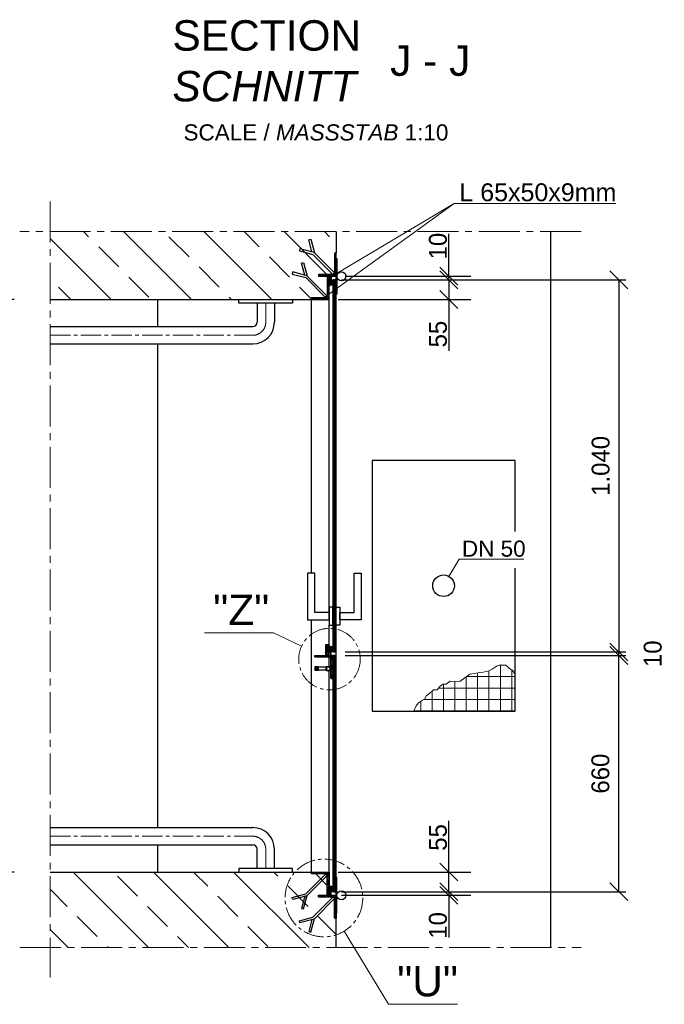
# Model space of a CAD drawing. Header units: millimetres. Extents: x -2787 to 131613, y -54195 to 30918.
# Tile 15 of 69: x 28741 to 30543, y -41156 to -38405. Entities that reach past the tile are written whole.
import ezdxf

# ---------------------------------------------------------------- set-up
doc = ezdxf.new("R2010")
doc.units = ezdxf.units.MM
doc.linetypes.add('MITTE2', pattern=[28.575, 19.05, -3.175, 3.175, -3.175])
doc.layers.add('Bemaßung', color=7, linetype='Continuous', lineweight=9)
doc.layers.add('Beschriftung', color=7, linetype='Continuous')
doc.layers.add('POL_Bema', color=7, linetype='Continuous')
doc.styles.add('LBB3.5M1000', font='isocp.shx', dxfattribs={"height": 3.5})
doc.dimstyles.new('DIN', dxfattribs={"dimtxt": 2.5, "dimasz": 2.5, "dimexe": 1.25, "dimexo": 0.625, "dimtad": 1, "dimtih": 1, "dimdec": 4, "dimdsep": 46, "dimlunit": 6, "dimtxsty": 'Standard', "dimcen": 2.5, "dimadec": 0, "dimazin": 0, "dimtfac": 1, "dimtdec": 4, "dimtmove": 0, "dimatfit": 3, "dimfxl": 0, "dimtvp": 1, "dimtolj": 1, "dimtzin": 0, "dimarcsym": 0})
pattern_1 = [(45, (25148.9, -38190.364), (-2.245064, 2.245064), [])]
pattern_2 = [(135, (25148.9, -38190.364), (-2.245064, -2.245064), [])]
pattern_3 = [(225, (28941.2008, -55657.8185), (1.12253202, -1.12253202), [])]
pattern_4 = [(225, (28176.2072, -51836.5936), (2.245064, -2.245064), [])]

# ---------------------------------------------------------------- blocks, each defined once
blk = doc.blocks.new('_Oblique')
at = {"layer": 'POL_Bema', "color": 0, "lineweight": -2}
blk.add_line((-0.5, -0.5), (0.5, 0.5), dxfattribs=at)
blk = doc.blocks.new('*D203')
at = {"layer": 'Bemaßung', "color": 0, "lineweight": -2, "transparency": 16777216}
for p, q in [((28726.2, -39186.6), (28613.5, -39186.6)), ((28633.5, -40786.6), (28633.5, -39186.6)), ((28726.2, -40786.6), (28613.5, -40786.6))]:
    blk.add_line(p, q, dxfattribs=at)
at = {"layer": 'DEFPOINTS', "color": 0, "transparency": 16777216}
for p in [(28633.5, -39186.6), (28826.2, -39186.6), (28826.2, -40786.6)]:
    blk.add_point(p, dxfattribs=at)
at = {"layer": 'Bemaßung', "color": 0, "lineweight": -2, "transparency": 16777216, "xscale": 50, "yscale": 50, "zscale": 50}
for p, rotation in [((28633.5, -39186.6), 90), ((28633.5, -40786.6), 270)]:
    blk.add_blockref('_Oblique', p, dxfattribs=dict(at, rotation=rotation))
at = {"layer": 'Bemaßung', "color": 0, "transparency": 16777216, "insert": (28582.6, -39986.6), "char_height": 50, "attachment_point": 5, "rotation": 90}
blk.add_mtext('\\A1;1.600', dxfattribs=at)
blk = doc.blocks.new('*D204')
at = {"layer": 'Bemaßung', "color": 0, "lineweight": -2, "transparency": 16777216}
for p, q in [((29651.2, -40181.6), (30436.2, -40181.6)), ((30416.2, -40841.6), (30416.2, -40181.6)), ((29651.2, -40841.6), (30436.2, -40841.6))]:
    blk.add_line(p, q, dxfattribs=at)
at = {"layer": 'DEFPOINTS', "color": 0, "transparency": 16777216}
for p in [(29626.2, -40181.6), (30416.2, -40181.6), (29626.2, -40841.6)]:
    blk.add_point(p, dxfattribs=at)
at = {"layer": 'Bemaßung', "color": 0, "lineweight": -2, "transparency": 16777216, "xscale": 50, "yscale": 50, "zscale": 50}
for p, rotation in [((30416.2, -40181.6), 90), ((30416.2, -40841.6), 270)]:
    blk.add_blockref('_Oblique', p, dxfattribs=dict(at, rotation=rotation))
at = {"layer": 'Bemaßung', "color": 0, "transparency": 16777216, "insert": (30364.9, -40511.6), "char_height": 50, "attachment_point": 5, "rotation": 90}
blk.add_mtext('\\A1;660', dxfattribs=at)
blk = doc.blocks.new('*D205')
at = {"layer": 'Bemaßung', "color": 0, "lineweight": -2, "transparency": 16777216}
for p, q in [((29651.2, -40171.6), (30436.2, -40171.6)), ((30416.2, -40181.6), (30416.2, -40171.6)), ((29651.2, -40181.6), (30436.2, -40181.6))]:
    blk.add_line(p, q, dxfattribs=at)
at = {"layer": 'DEFPOINTS', "color": 0, "transparency": 16777216}
for p in [(29626.2, -40171.6), (30416.2, -40171.6), (29626.2, -40181.6)]:
    blk.add_point(p, dxfattribs=at)
at = {"layer": 'Bemaßung', "color": 0, "lineweight": -2, "transparency": 16777216, "xscale": 50, "yscale": 50, "zscale": 50}
for p, rotation in [((30416.2, -40171.6), 90), ((30416.2, -40181.6), 270)]:
    blk.add_blockref('_Oblique', p, dxfattribs=dict(at, rotation=rotation))
at = {"layer": 'Bemaßung', "color": 0, "transparency": 16777216, "insert": (30511.2, -40176.6), "char_height": 50, "attachment_point": 5, "rotation": 90}
blk.add_mtext('\\A1;10', dxfattribs=at)
blk = doc.blocks.new('*D206')
at = {"layer": 'Bemaßung', "color": 0, "lineweight": -2, "transparency": 16777216}
for p, q in [((29651.2, -39131.6), (30436.2, -39131.6)), ((30416.2, -39131.6), (30416.2, -40171.6)), ((29651.2, -40171.6), (30436.2, -40171.6))]:
    blk.add_line(p, q, dxfattribs=at)
at = {"layer": 'DEFPOINTS', "color": 0, "transparency": 16777216}
for p in [(29626.2, -39131.6), (29626.2, -40171.6), (30416.2, -40171.6)]:
    blk.add_point(p, dxfattribs=at)
at = {"layer": 'Bemaßung', "color": 0, "lineweight": -2, "transparency": 16777216, "xscale": 50, "yscale": 50, "zscale": 50}
for p, rotation in [((30416.2, -39131.6), 90), ((30416.2, -40171.6), 270)]:
    blk.add_blockref('_Oblique', p, dxfattribs=dict(at, rotation=rotation))
at = {"layer": 'Bemaßung', "color": 0, "transparency": 16777216, "insert": (30365.6, -39651.6), "char_height": 50, "attachment_point": 5, "rotation": 90}
blk.add_mtext('\\A1;1.040', dxfattribs=at)
blk = doc.blocks.new('*D207')
at = {"layer": 'Bemaßung', "color": 0, "lineweight": -2, "transparency": 16777216}
for p, q in [((29940.7, -40786.6), (29940.7, -40643.3)), ((29631.2, -40786.6), (30002.7, -40786.6)), ((29940.7, -40841.6), (29940.7, -40786.6)), ((29641.2, -40841.6), (30002.7, -40841.6))]:
    blk.add_line(p, q, dxfattribs=at)
at = {"layer": 'DEFPOINTS', "color": 0, "transparency": 16777216}
for p in [(29606.2, -40786.6), (29616.2, -40841.6), (29940.7, -40841.6)]:
    blk.add_point(p, dxfattribs=at)
at = {"layer": 'Bemaßung', "color": 0, "lineweight": -2, "transparency": 16777216, "xscale": 50, "yscale": 50, "zscale": 50}
for p, rotation in [((29940.7, -40786.6), 90), ((29940.7, -40841.6), 270)]:
    blk.add_blockref('_Oblique', p, dxfattribs=dict(at, rotation=rotation))
at = {"layer": 'Bemaßung', "color": 0, "transparency": 16777216, "insert": (29910.7, -40689.9), "char_height": 50, "attachment_point": 5, "rotation": 90}
blk.add_mtext('\\A1;55', dxfattribs=at)
blk = doc.blocks.new('*D208')
at = {"layer": 'Bemaßung', "color": 0, "lineweight": -2, "transparency": 16777216}
for p, q in [((29641.2, -40841.6), (30002.7, -40841.6)), ((29641.2, -40851.6), (30002.7, -40851.6)), ((29940.7, -40841.6), (29940.7, -40851.6)), ((29940.7, -40851.6), (29940.7, -40969.9))]:
    blk.add_line(p, q, dxfattribs=at)
at = {"layer": 'DEFPOINTS', "color": 0, "transparency": 16777216}
for p in [(29616.2, -40841.6), (29616.2, -40851.6), (29940.7, -40851.6)]:
    blk.add_point(p, dxfattribs=at)
at = {"layer": 'Bemaßung', "color": 0, "lineweight": -2, "transparency": 16777216, "xscale": 50, "yscale": 50, "zscale": 50}
for p, rotation in [((29940.7, -40841.6), 90), ((29940.7, -40851.6), 270)]:
    blk.add_blockref('_Oblique', p, dxfattribs=dict(at, rotation=rotation))
at = {"layer": 'Bemaßung', "color": 0, "transparency": 16777216, "insert": (29910.7, -40935.8), "char_height": 50, "attachment_point": 5, "rotation": 90}
blk.add_mtext('\\A1;10', dxfattribs=at)
blk = doc.blocks.new('*D209')
at = {"layer": 'Bemaßung', "color": 0, "lineweight": -2, "transparency": 16777216}
for p, q in [((29940.7, -39121.6), (29940.7, -39003.3)), ((29651.2, -39121.6), (30002.7, -39121.6)), ((29940.7, -39131.6), (29940.7, -39121.6)), ((29651.2, -39131.6), (30002.7, -39131.6))]:
    blk.add_line(p, q, dxfattribs=at)
at = {"layer": 'DEFPOINTS', "color": 0, "transparency": 16777216}
for p in [(29626.2, -39121.6), (29626.2, -39131.6), (29940.7, -39131.6)]:
    blk.add_point(p, dxfattribs=at)
at = {"layer": 'Bemaßung', "color": 0, "lineweight": -2, "transparency": 16777216, "xscale": 50, "yscale": 50, "zscale": 50}
for p, rotation in [((29940.7, -39121.6), 90), ((29940.7, -39131.6), 270)]:
    blk.add_blockref('_Oblique', p, dxfattribs=dict(at, rotation=rotation))
at = {"layer": 'Bemaßung', "color": 0, "transparency": 16777216, "insert": (29910.7, -39037.4), "char_height": 50, "attachment_point": 5, "rotation": 90}
blk.add_mtext('\\A1;10', dxfattribs=at)
blk = doc.blocks.new('*D210')
at = {"layer": 'Bemaßung', "color": 0, "lineweight": -2, "transparency": 16777216}
for p, q in [((29641.2, -39131.6), (30002.7, -39131.6)), ((29940.7, -39131.6), (29940.7, -39186.6)), ((29631.2, -39186.6), (30002.7, -39186.6)), ((29940.7, -39186.6), (29940.7, -39329.9))]:
    blk.add_line(p, q, dxfattribs=at)
at = {"layer": 'DEFPOINTS', "color": 0, "transparency": 16777216}
for p in [(29616.2, -39131.6), (29940.7, -39131.6), (29606.2, -39186.6)]:
    blk.add_point(p, dxfattribs=at)
at = {"layer": 'Bemaßung', "color": 0, "lineweight": -2, "transparency": 16777216, "xscale": 50, "yscale": 50, "zscale": 50}
for p, rotation in [((29940.7, -39131.6), 90), ((29940.7, -39186.6), 270)]:
    blk.add_blockref('_Oblique', p, dxfattribs=dict(at, rotation=rotation))
at = {"layer": 'Bemaßung', "color": 0, "transparency": 16777216, "insert": (29910.7, -39283.3), "char_height": 50, "attachment_point": 5, "rotation": 90}
blk.add_mtext('\\A1;55', dxfattribs=at)

msp = doc.modelspace()

# ---------------------------------------------------------------- hatches: boundary and pattern name
at = {"lineweight": 5}
h = msp.add_hatch(dxfattribs=at)
h.set_pattern_fill('ANSI33', color=256, scale=25, angle=450)
h.set_pattern_definition([(135, (28176.2, -51836.6), (-112.2532, -112.2532), []), (135, (28176.2, -51724.34), (-112.2532, -112.2532), [79.375, -39.6875])])
h.paths.add_polyline_path([(28826.20724, -38996.94199), (28826.20724, -39186.59359), (29556.20724, -39186.59359), (29556.20724, -39181.59359), (29596.20724, -39181.59359), (29601.20724, -39176.59359), (29601.20724, -39121.59359), (29576.20724, -39121.59359), (29576.20724, -39116.59359), (29616.20724, -39116.59359), (29621.20724, -39111.59359), (29621.20724, -39056.59359), (29626.20724, -39056.59359), (29626.20724, -38996.94199)])
h = msp.add_hatch(dxfattribs=at)
h.set_pattern_fill('ANSI31', color=256, angle=360)
h.set_pattern_definition(pattern_1)
edge = h.paths.add_edge_path()
edge.add_line((29576.20724, -39121.59359), (29626.20724, -39121.59359))
edge.add_line((29626.20724, -39121.59359), (29626.20724, -39056.59359))
edge.add_line((29626.20724, -39056.59359), (29623.70724, -39056.59359))
edge.add_arc((29623.70724, -39059.09359), 2.5, 1170, 1260)
edge.add_line((29621.20724, -39059.09359), (29621.20724, -39111.59359))
edge.add_arc((29616.20724, -39111.59359), 5, 990, 1080, ccw=False)
edge.add_line((29616.20724, -39116.59359), (29578.70724, -39116.59359))
edge.add_arc((29578.70724, -39119.09359), 2.5, 1170, 1260)
edge.add_line((29576.20724, -39119.09359), (29576.20724, -39121.59359))
h = msp.add_hatch(dxfattribs=at)
h.set_pattern_fill('ANSI31', color=256, angle=450)
h.set_pattern_definition(pattern_2)
edge = h.paths.add_edge_path()
edge.add_line((29556.20724, -39186.59359), (29606.20724, -39186.59359))
edge.add_line((29606.20724, -39186.59359), (29606.20724, -39121.59359))
edge.add_line((29606.20724, -39121.59359), (29603.70724, -39121.59359))
edge.add_arc((29603.70724, -39124.09359), 2.5, 1170, 1260)
edge.add_line((29601.20724, -39124.09359), (29601.20724, -39176.59359))
edge.add_arc((29596.20724, -39176.59359), 5, 990, 1080, ccw=False)
edge.add_line((29596.20724, -39181.59359), (29558.70724, -39181.59359))
edge.add_arc((29558.70724, -39184.09359), 2.5, 1170, 1260)
edge.add_line((29556.20724, -39184.09359), (29556.20724, -39186.59359))
h = msp.add_hatch(dxfattribs=at)
h.set_pattern_fill('ANSI31', color=256, scale=0.5, angle=540)
h.set_pattern_definition(pattern_3)
h.paths.add_polyline_path([(29612.20724, -39121.59359), (29612.20724, -39141.59359), (29610.20724, -39141.59359), (29610.20724, -39121.59359)])
h = msp.add_hatch(dxfattribs=at)
h.set_pattern_fill('ANSI31', color=256, angle=450)
h.set_pattern_definition([(135, (28941.2008, -55732.8185), (-2.245064, -2.245064), [])])
h.paths.add_polyline_path([(29626.20724, -40171.59359), (29626.20724, -39131.59359), (29616.20724, -39131.59359), (29616.20724, -40171.59359)])
h = msp.add_hatch(dxfattribs=at)
h.set_pattern_fill('ANSI31', color=256, angle=540)
h.set_pattern_definition(pattern_4)
h.paths.add_polyline_path([(29606.20724, -40181.59359), (29606.20724, -40151.59359), (29596.20724, -40151.59359), (29596.20724, -40181.59359)])
h = msp.add_hatch(dxfattribs=at)
h.set_pattern_fill('ANSI31', color=256, scale=0.5, angle=540)
h.set_pattern_definition([(225, (28941.2008, -54987.8185), (1.12253202, -1.12253202), [])])
h.paths.add_polyline_path([(29612.20724, -40181.59359), (29612.20724, -40161.59359), (29610.20724, -40161.59359), (29610.20724, -40181.59359)])
h = msp.add_hatch(dxfattribs=at)
h.set_pattern_fill('ANSI31', color=256, angle=450)
h.set_pattern_definition([(135, (28176.2072, -51836.5936), (-2.245064, -2.245064), [])])
edge = h.paths.add_edge_path()
edge.add_line((29566.20724, -40181.59359), (29616.20724, -40181.59359))
edge.add_line((29616.20724, -40181.59359), (29616.20724, -40246.59359))
edge.add_line((29616.20724, -40246.59359), (29613.70724, -40246.59359))
edge.add_arc((29613.70724, -40244.09359), 2.5, 180, 270, ccw=False)
edge.add_line((29611.20724, -40244.09359), (29611.20724, -40191.59359))
edge.add_arc((29606.20724, -40191.59359), 5, 360, 450)
edge.add_line((29606.20724, -40186.59359), (29568.70724, -40186.59359))
edge.add_arc((29568.70724, -40184.09359), 2.5, 180, 270, ccw=False)
edge.add_line((29566.20724, -40184.09359), (29566.20724, -40181.59359))
h = msp.add_hatch(dxfattribs=at)
h.set_pattern_fill('ANSI31', color=256, angle=540)
h.set_pattern_definition(pattern_4)
h.paths.add_polyline_path([(29616.20724, -40181.59359), (29616.20724, -40841.59359), (29626.20724, -40841.59359), (29626.20724, -40181.59359)])
h = msp.add_hatch(dxfattribs=at)
h.set_pattern_fill('ANSI31', color=256, angle=540)
h.set_pattern_definition(pattern_4)
h.paths.add_polyline_path([(29576.20724, -40222.84359), (29576.20724, -40212.84359), (29566.20724, -40212.84359), (29566.20724, -40222.84359)])
at = {"lineweight": 13}
h = msp.add_hatch(dxfattribs=at)
h.set_pattern_fill('ANSI37', color=256, scale=10, angle=495)
h.set_pattern_definition([(180, (29926.207, -39986.594), (-1e-14, -31.75), []), (270, (29926.207, -39986.594), (31.75, -1e-14), [])])
h.paths.add_polyline_path([(29999.84792, -40233.40932), (29971.31235, -40254.38383), (29944.45545, -40252.87789), (29933.54485, -40261.69649), (29924.31291, -40261.56892), (29920.95587, -40263.65711), (29915.92016, -40268.27543), (29908.36661, -40277.50427), (29898.2952, -40277.24085), (29885.70593, -40288.14764), (29878.15266, -40292.99665), (29873.11695, -40303.06437), (29867.24206, -40306.42529), (29856.33117, -40313.97617), (29849.61709, -40322.36613), (29843.7422, -40334.1118), (29842.97832, -40336.59359), (30126.20724, -40336.59359), (30126.20724, -40234.82098), (30119.02562, -40222.7972), (30115.66829, -40221.95831), (30100.56146, -40208.79838), (30087.13301, -40207.12043), (30076.22241, -40210.55407), (30061.95448, -40219.7829), (30053.56173, -40224.73076), (30036.77624, -40228.08666), (30027.54402, -40229.16088), (30017.47289, -40230.83884)])
at = {"lineweight": 5}
h = msp.add_hatch(dxfattribs=at)
h.set_pattern_fill('ANSI33', color=256, scale=25, angle=450)
h.set_pattern_definition([(135, (-55063.4, -50676.68), (-112.2532, -112.2532), []), (135, (-55063.4, -50564.43), (-112.2532, -112.2532), [79.375, -39.6875])])
h.paths.add_polyline_path([(28826.20724, -40786.59359), (28826.20724, -40997.44958), (29626.20724, -40997.44958), (29626.20724, -40916.59359), (29621.20724, -40916.59359), (29621.20724, -40861.59359), (29616.20724, -40856.59359), (29576.20724, -40856.59359), (29576.20724, -40851.59359), (29601.20724, -40851.59359), (29601.20724, -40796.59359), (29596.20724, -40791.59359), (29556.20724, -40791.59359), (29556.20724, -40786.59359)])
h = msp.add_hatch(dxfattribs=at)
h.set_pattern_fill('ANSI31', color=256, angle=450)
h.set_pattern_definition(pattern_2)
edge = h.paths.add_edge_path()
edge.add_line((29556.20724, -40786.59359), (29606.20724, -40786.59359))
edge.add_line((29606.20724, -40786.59359), (29606.20724, -40851.59359))
edge.add_line((29606.20724, -40851.59359), (29603.70724, -40851.59359))
edge.add_arc((29603.70724, -40849.09359), 2.5, 180, 270, ccw=False)
edge.add_line((29601.20724, -40849.09359), (29601.20724, -40796.59359))
edge.add_arc((29596.20724, -40796.59359), 5, 360, 450)
edge.add_line((29596.20724, -40791.59359), (29558.70724, -40791.59359))
edge.add_arc((29558.70724, -40789.09359), 2.5, 180, 270, ccw=False)
edge.add_line((29556.20724, -40789.09359), (29556.20724, -40786.59359))
h = msp.add_hatch(dxfattribs=at)
h.set_pattern_fill('ANSI31', color=256, scale=0.5, angle=540)
h.set_pattern_definition(pattern_3)
h.paths.add_polyline_path([(29612.20724, -40851.59359), (29612.20724, -40831.59359), (29610.20724, -40831.59359), (29610.20724, -40851.59359)])
h = msp.add_hatch(dxfattribs=at)
h.set_pattern_fill('ANSI31', color=256, angle=360)
h.set_pattern_definition(pattern_1)
edge = h.paths.add_edge_path()
edge.add_line((29576.20724, -40851.59359), (29626.20724, -40851.59359))
edge.add_line((29626.20724, -40851.59359), (29626.20724, -40916.59359))
edge.add_line((29626.20724, -40916.59359), (29623.70724, -40916.59359))
edge.add_arc((29623.70724, -40914.09359), 2.5, 180, 270, ccw=False)
edge.add_line((29621.20724, -40914.09359), (29621.20724, -40861.59359))
edge.add_arc((29616.20724, -40861.59359), 5, 360, 450)
edge.add_line((29616.20724, -40856.59359), (29578.70724, -40856.59359))
edge.add_arc((29578.70724, -40854.09359), 2.5, 180, 270, ccw=False)
edge.add_line((29576.20724, -40854.09359), (29576.20724, -40851.59359))

# ---------------------------------------------------------------- linework, layer by layer
at = {"linetype": 'MITTE2', "lineweight": 18, "ltscale": 6}
for p, q in [((28826.20724, -38912.63049), (28826.20724, -41081.76107)), ((30310.51874, -38996.94199), (28741.89574, -38996.94199)), ((28741.89574, -40997.44958), (30310.51874, -40997.44958))]:
    msp.add_line(p, q, dxfattribs=at)
for p, q in [((29626.20724, -38996.94199), (29626.20724, -39056.59359)), ((30226.20724, -40997.44958), (30226.20724, -38996.94199)), ((28826.20724, -39186.59359), (29606.20724, -39186.59359)), ((29126.20724, -39186.59359), (29126.20724, -39262.4436)), ((29405.00724, -39196.59359), (29405.00724, -39250.36859)), ((29453.30717, -39196.59359), (29453.30717, -39250.36859)), ((29556.20724, -39186.59359), (29556.20724, -39951.59359)), ((29606.20724, -40081.59359), (29606.20724, -39186.59359)), ((29626.20724, -40786.59359), (29626.20724, -39186.59359)), ((28826.20724, -39262.44361), (29392.93224, -39262.44359)), ((28826.20724, -39310.74352), (29392.93224, -39310.74352)), ((29126.20724, -39310.74352), (29126.20724, -40662.44366)), ((29556.20724, -40081.59359), (29556.20724, -40786.59359)), ((29606.20724, -40151.59359), (29606.20724, -40096.59359)), ((29606.20724, -40211.84359), (29606.20724, -40186.59359)), ((29576.20724, -40212.84359), (29598.20724, -40212.84359)), ((29598.20724, -40222.84359), (29576.20724, -40222.84359)), ((29598.20724, -40223.84359), (29598.20724, -40211.84359)), ((29598.20724, -40211.84359), (29611.20724, -40211.84359)), ((29598.20724, -40223.84359), (29611.20724, -40223.84359)), ((29599.20724, -40212.84359), (29611.20724, -40212.84359)), ((29599.20724, -40222.84359), (29611.20724, -40222.84359)), ((29606.20724, -40786.59359), (29606.20724, -40223.84359)), ((28826.20724, -40662.44366), (29392.93224, -40662.44366)), ((28826.20724, -40710.74359), (29392.93224, -40710.74359)), ((29126.20724, -40710.74359), (29126.20724, -40786.59359)), ((29405.00724, -40776.59359), (29405.00724, -40722.81859)), ((29453.30717, -40776.59359), (29453.30717, -40722.81859)), ((28826.20724, -40786.59359), (29606.20724, -40786.59359)), ((29626.20724, -40997.44958), (29626.20724, -40786.59359))]:
    msp.add_line(p, q)
at = {"lineweight": 50}
for p, q in [((29610.06214, -39141.59359), (29606.26953, -39141.59359)), ((29612.26462, -39131.59359), (29612.26462, -39141.59359)), ((29610.06214, -40161.59359), (29606.26953, -40161.59359)), ((29612.26462, -40171.59359), (29612.26462, -40161.59359)), ((29610.06214, -40831.59359), (29606.26953, -40831.59359)), ((29612.26462, -40841.59359), (29612.26462, -40831.59359))]:
    msp.add_line(p, q, dxfattribs=at)
at = {"linetype": 'MITTE2', "lineweight": 18, "ltscale": 3}
for p, q in [((29429.15717, -39196.59359), (29429.15717, -39250.36859)), ((28826.20724, -39286.59352), (29392.93224, -39286.59352)), ((28826.20724, -40686.59364), (29392.93224, -40686.59366)), ((29429.15717, -40776.59359), (29429.15717, -40722.81859))]:
    msp.add_line(p, q, dxfattribs=at)
for points in [[(29564.02004, -39055.16375), (29524.60655, -39044.60293), (29523.05364, -39050.39849), (29560.91421, -39060.5432)], [(29558.22449, -39053.61083), (29549.21659, -39019.9929), (29555.01214, -39018.43998), (29565.15685, -39056.30056)], [(29564.02004, -39055.16375), (29621.15699, -39112.30069), (29616.91435, -39116.54333), (29560.91421, -39060.5432)], [(29538.22449, -39118.61083), (29529.21659, -39084.9929), (29535.01214, -39083.43998), (29545.15685, -39121.30056)], [(29544.02004, -39120.16375), (29504.60655, -39109.60293), (29503.05364, -39115.39849), (29540.91421, -39125.5432)], [(29544.02004, -39120.16375), (29601.15699, -39177.30069), (29596.91435, -39181.54333), (29540.91421, -39125.5432)], [(30126.20724, -39835.06721), (30126.20724, -39636.59359), (29726.20724, -39636.59359), (29726.20724, -40336.59359), (30126.20724, -40336.59359), (30126.20724, -39937.1421)], [(29546.20724, -40061.59359), (29546.20724, -40081.59359), (29606.20724, -40081.59359), (29606.20724, -40061.59359), (29566.20724, -40061.59359), (29566.20724, -39951.59359), (29546.20724, -39951.59359), (29546.20724, -40081.59359), (29566.20724, -40081.59359)], [(29696.20724, -40061.59359), (29696.20724, -40081.59359), (29636.20724, -40081.59359), (29636.20724, -40061.59359), (29676.20724, -40061.59359), (29676.20724, -39951.59359), (29696.20724, -39951.59359), (29696.20724, -40081.59359), (29676.20724, -40081.59359)], [(29544.02004, -40853.02343), (29601.15699, -40795.88648), (29596.91435, -40791.64384), (29540.91421, -40847.64398)], [(29544.02004, -40853.02343), (29504.60655, -40863.58424), (29503.05364, -40857.78869), (29540.91421, -40847.64398)], [(29538.22449, -40854.57634), (29529.21659, -40888.19428), (29535.01214, -40889.74719), (29545.15685, -40851.88662)], [(29564.02004, -40918.02343), (29621.15699, -40860.88648), (29616.91435, -40856.64384), (29560.91421, -40912.64398)], [(29564.02004, -40918.02343), (29524.60655, -40928.58424), (29523.05364, -40922.78869), (29560.91421, -40912.64398)], [(29558.22449, -40919.57634), (29549.21659, -40953.19428), (29555.01214, -40954.74719), (29565.15685, -40916.88662)]]:
    msp.add_lwpolyline(points)
for points in [[(29576.20724, -39121.59359), (29626.20724, -39121.59359), (29626.20724, -39056.59359), (29623.70724, -39056.59359, 0.4142135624), (29621.20724, -39059.09359), (29621.20724, -39111.59359, -0.4142135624), (29616.20724, -39116.59359), (29578.70724, -39116.59359, 0.4142135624), (29576.20724, -39119.09359)], [(29556.20724, -39186.59359), (29606.20724, -39186.59359), (29606.20724, -39121.59359), (29603.70724, -39121.59359, 0.4142135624), (29601.20724, -39124.09359), (29601.20724, -39176.59359, -0.4142135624), (29596.20724, -39181.59359), (29558.70724, -39181.59359, 0.4142135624), (29556.20724, -39184.09359)], [(29566.20724, -40181.59359), (29616.20724, -40181.59359), (29616.20724, -40246.59359), (29613.70724, -40246.59359, -0.4142135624), (29611.20724, -40244.09359), (29611.20724, -40191.59359, 0.4142135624), (29606.20724, -40186.59359), (29568.70724, -40186.59359, -0.4142135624), (29566.20724, -40184.09359)], [(29556.20724, -40786.59359), (29606.20724, -40786.59359), (29606.20724, -40851.59359), (29603.70724, -40851.59359, -0.4142135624), (29601.20724, -40849.09359), (29601.20724, -40796.59359, 0.4142135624), (29596.20724, -40791.59359), (29558.70724, -40791.59359, -0.4142135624), (29556.20724, -40789.09359)], [(29576.20724, -40851.59359), (29626.20724, -40851.59359), (29626.20724, -40916.59359), (29623.70724, -40916.59359, -0.4142135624), (29621.20724, -40914.09359), (29621.20724, -40861.59359, 0.4142135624), (29616.20724, -40856.59359), (29578.70724, -40856.59359, -0.4142135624), (29576.20724, -40854.09359)]]:
    msp.add_lwpolyline(points, format="xyb", close=True)
for points in [[(29628.20724, -39071.59359), (29628.20724, -39121.59359), (29626.20724, -39121.59359), (29626.20724, -39071.59359)], [(29612.20724, -39121.59359), (29612.20724, -39141.59359), (29610.20724, -39141.59359), (29610.20724, -39121.59359)], [(29628.20724, -39121.59359), (29628.20724, -39171.59359), (29626.20724, -39171.59359), (29626.20724, -39121.59359)], [(29626.20724, -40171.59359), (29626.20724, -39131.59359), (29616.20724, -39131.59359), (29616.20724, -40171.59359)], [(29504.15717, -39186.59359), (29504.15717, -39196.59359), (29354.15717, -39196.59359), (29354.15717, -39186.59359)], [(29616.20724, -40096.59359), (29616.20724, -40046.59359), (29606.20724, -40046.59359), (29606.20724, -40096.59359)], [(29626.20724, -40096.59359), (29626.20724, -40046.59359), (29636.20724, -40046.59359), (29636.20724, -40096.59359)], [(29606.20724, -40181.59359), (29606.20724, -40151.59359), (29596.20724, -40151.59359), (29596.20724, -40181.59359)], [(29612.20724, -40181.59359), (29612.20724, -40161.59359), (29610.20724, -40161.59359), (29610.20724, -40181.59359)], [(29616.20724, -40181.59359), (29616.20724, -40841.59359), (29626.20724, -40841.59359), (29626.20724, -40181.59359)], [(29576.20724, -40222.84359), (29576.20724, -40212.84359), (29566.20724, -40212.84359), (29566.20724, -40222.84359)], [(29609.20724, -40222.84359), (29609.20724, -40212.84359), (29599.20724, -40212.84359), (29599.20724, -40222.84359)], [(29504.15717, -40786.59359), (29504.15717, -40776.59359), (29354.15717, -40776.59359), (29354.15717, -40786.59359)], [(29628.20724, -40851.59359), (29628.20724, -40801.59359), (29626.20724, -40801.59359), (29626.20724, -40851.59359)], [(29612.20724, -40851.59359), (29612.20724, -40831.59359), (29610.20724, -40831.59359), (29610.20724, -40851.59359)], [(29628.20724, -40901.59359), (29628.20724, -40851.59359), (29626.20724, -40851.59359), (29626.20724, -40901.59359)]]:
    msp.add_lwpolyline(points, close=True)
at = {"lineweight": 50}
for points in [[(29610.20724, -39131.59359), (29606.26953, -39131.59359), (29606.26953, -39146.22633), (29610.20724, -39146.22633)], [(29610.20724, -40171.59359), (29606.26953, -40171.59359), (29606.26953, -40156.96085), (29610.20724, -40156.96085)], [(29610.20724, -40841.59359), (29606.26953, -40841.59359), (29606.26953, -40826.96085), (29610.20724, -40826.96085)]]:
    msp.add_lwpolyline(points, dxfattribs=at)
at = {"lineweight": 5}
msp.add_lwpolyline([(30126.20724, -40234.82098), (30119.02562, -40222.7972), (30115.66829, -40221.95831), (30100.56146, -40208.79838), (30087.13301, -40207.12043), (30076.22241, -40210.55407), (30061.95448, -40219.7829), (30053.56173, -40224.73076), (30036.77624, -40228.08666), (30027.54402, -40229.16088), (30017.47289, -40230.83884), (29999.84792, -40233.40932), (29971.31235, -40254.38383), (29944.45545, -40252.87789), (29933.54485, -40261.69649), (29924.31291, -40261.56892), (29920.95587, -40263.65711), (29915.92016, -40268.27543), (29908.36661, -40277.50427), (29898.2952, -40277.24085), (29885.70593, -40288.14764), (29878.15266, -40292.99665), (29873.11695, -40303.06437), (29867.24206, -40306.42529), (29856.33117, -40313.97617), (29849.61709, -40322.36613), (29843.7422, -40334.1118), (29842.97832, -40336.59359)], dxfattribs=at)
for centre, radius in [((29640.70724, -39121.59359), 12.5), ((29926.20724, -39986.59359), 30.15), ((29640.70724, -40851.59359), 12.5)]:
    msp.add_circle(centre, radius)
at = {"linetype": 'MITTE2', "lineweight": 18, "ltscale": 3}
for centre, radius in [((29607.35496, -40191.56687), 86.04608), ((29591.79494, -40859.13388), 108.54941)]:
    msp.add_circle(centre, radius, dxfattribs=at)
for centre, radius, start, end in [((29392.93224, -39250.36859), 12.075, 270, 359.99999777), ((29392.93224, -39250.36859), 60.37493, 270, 0), ((29392.93224, -40722.81859), 60.37493, 0, 90), ((29392.93224, -40722.81859), 12.075, 0.00000223, 90)]:
    msp.add_arc(centre, radius, start, end)
for centre, start, end in [((29392.93224, -39250.36859), 270, 0), ((29392.93224, -40722.81859), 0, 90)]:
    msp.add_arc(centre, 36.22493, start, end, dxfattribs=at)
at = {"lineweight": 50}
for points in [[(29612.26462, -39136.59359), (29614.98887, -39137.01476), (29615.69862, -39138.6123), (29616.12005, -39140.94208), (29615.67645, -39142.58401), (29614.14599, -39144.75842), (29611.90579, -39144.53648), (29610.5528, -39143.02772), (29610.02047, -39141.38579), (29610.08703, -39135.97198), (29610.17576, -39131.57876)], [(29612.26462, -40166.59359), (29614.98887, -40166.17242), (29615.69862, -40164.57487), (29616.12005, -40162.2451), (29615.67645, -40160.60317), (29614.14599, -40158.42875), (29611.90579, -40158.65069), (29610.5528, -40160.15946), (29610.02047, -40161.80139), (29610.08703, -40167.21519), (29610.17576, -40171.60841)], [(29612.26462, -40836.59359), (29614.98887, -40836.17242), (29615.69862, -40834.57487), (29616.12005, -40832.2451), (29615.67645, -40830.60317), (29614.14599, -40828.42875), (29611.90579, -40828.65069), (29610.5528, -40830.15946), (29610.02047, -40831.80139), (29610.08703, -40837.21519), (29610.17576, -40841.60841)]]:
    msp.add_spline(points, degree=3, dxfattribs=at)
at = {"layer": 'Bemaßung'}
for p, q in [((29969.53805, -39912.36072), (29941.40636, -39960.55498)), ((30150.7281, -39912.36072), (29969.53805, -39912.36072))]:
    msp.add_line(p, q, dxfattribs=at)
at = {"layer": 'Beschriftung', "lineweight": 5}
for p, q in [((29956.24946, -38918.65945), (29588.91292, -39183.9197)), ((29956.24946, -38918.65945), (29619.71246, -39118.54787)), ((30407.52669, -38918.65945), (29956.24946, -38918.65945)), ((29450.42699, -40118.36813), (29257.78813, -40118.36813)), ((29450.42699, -40118.36813), (29529.37492, -40155.19324)), ((29772.157, -41156.25645), (29648.122, -40951.92524)), ((29964.79586, -41156.25645), (29772.157, -41156.25645))]:
    msp.add_line(p, q, dxfattribs=at)

# ---------------------------------------------------------------- texts
at = {"layer": 'Beschriftung', "attachment_point": 1, "style": 'LBB3.5M1000'}
for s, width, heights, insert, char_height in [('{\\fArial|b0|i0|c0|p34;SECTION\\P\\fArial|b0|i1|c0|p34;SCHNITT}', 4349.3181878, [0], (29168.14316, -38406.18438), 85), ('{\\fArial|b0|i0|c0|p34;J - J}', 711.2558391, [0], (29776.79888, -38476.49732), 85), ('{\\fArial|b0|i0|c0|p34;SCALE / \\fArial|b0|i1|c0|p34;MASSSTAB\\fArial|b0|i0|c0|p34; 1:10}', 767.3384391, [132.70794], (29199.16848, -38697.15916), 45), ('{\\fArial|b0|i0|c0|p34;L 65x50x9mm}', 884.5236077, [0], (29970.57262, -38861.9902), 50), ('{\\fArial|b0|i0|c0|p34;DN 50}', 176.2582607, [49.02252], (29977.5316, -39860.42005), 45), ('{\\fArial|b0|i0|c0|p34;"Z"}', 711.2558391, [0], (29282.15353, -40011.14404), 85), ('{\\fArial|b0|i0|c0|p34;"U"}', 711.2558391, [0], (29796.5224, -41049.03236), 85)]:
    msp.add_mtext_dynamic_manual_height_columns(s, width=width, gutter_width=17.5, heights=heights, dxfattribs=dict(at, insert=insert, char_height=char_height))

# ---------------------------------------------------------------- dimensions: what is measured, and where the dimension line sits
at = {"layer": 'Bemaßung'}
for base, p1, p2, override, picture, middle in [((29940.6702, -39131.59359), (29626.20724, -39121.59359), (29626.20724, -39131.59359), {"dimscale": 100, "dimtxt": 0.5, "dimasz": 0.5, "dimexe": 0.62, "dimexo": 0.25, "dimgap": 0.05, "dimblk1": 'Oblique', "dimblk2": 'Oblique', "dimsah": 1}, '*D209', (29940.6702, -39037.42692)), ((29940.6702, -39131.59359), (29606.20724, -39186.59359), (29616.20724, -39131.59359), {"dimscale": 100, "dimtxt": 0.5, "dimasz": 0.5, "dimexe": 0.62, "dimexo": 0.25, "dimgap": 0.05, "dimblk1": 'Oblique', "dimblk2": 'Oblique', "dimsah": 1}, '*D210', (29940.6702, -39283.26025)), ((30416.24052, -40171.59359), (29626.20724, -39131.59359), (29626.20724, -40171.59359), {"dimscale": 100, "dimtxt": 0.5, "dimasz": 0.5, "dimexe": 0.2, "dimexo": 0.25, "dimgap": 0, "dimblk1": 'Oblique', "dimblk2": 'Oblique', "dimsah": 1, "dimtmove": 2}, '*D206', (30365.62643, -39651.59359)), ((28633.51396, -39186.59359), (28826.20724, -40786.59359), (28826.20724, -39186.59359), {"dimscale": 100, "dimtxt": 0.5, "dimasz": 0.5, "dimexe": 0.2, "dimexo": 1, "dimgap": 0, "dimblk1": 'Oblique', "dimblk2": 'Oblique', "dimsah": 1, "dimtmove": 2}, '*D203', (28582.64343, -39986.59359)), ((30416.24052, -40181.59359), (29626.20724, -40841.59359), (29626.20724, -40181.59359), {"dimscale": 100, "dimtxt": 0.5, "dimasz": 0.5, "dimexe": 0.2, "dimexo": 0.25, "dimgap": 0, "dimblk1": 'Oblique', "dimblk2": 'Oblique', "dimsah": 1, "dimtmove": 2}, '*D204', (30364.90039, -40511.59359)), ((29940.6702, -40841.59359), (29606.20724, -40786.59359), (29616.20724, -40841.59359), {"dimscale": 100, "dimtxt": 0.5, "dimasz": 0.5, "dimexe": 0.62, "dimexo": 0.25, "dimgap": 0.05, "dimblk1": 'Oblique', "dimblk2": 'Oblique', "dimsah": 1}, '*D207', (29940.6702, -40689.92692))]:
    dim = msp.add_linear_dim(base=base, p1=p1, p2=p2, angle=90, dimstyle='DIN', override=override, dxfattribs=at)
    dim.commit()
    dim.dimension.update_dxf_attribs({"geometry": picture, "text_midpoint": middle, "dimtype": 160})
for base, p1, p2, override, picture, middle in [((30416.24052, -40171.59359), (29626.20724, -40181.59359), (29626.20724, -40171.59359), {"dimscale": 100, "dimtxt": 0.5, "dimasz": 0.5, "dimexe": 0.2, "dimexo": 0.25, "dimgap": 0, "dimblk1": 'Oblique', "dimblk2": 'Oblique', "dimsah": 1, "dimtmove": 2}, '*D205', (30511.24052, -40176.59359)), ((29940.6702, -40851.59359), (29616.20724, -40841.59359), (29616.20724, -40851.59359), {"dimscale": 100, "dimtxt": 0.5, "dimasz": 0.5, "dimexe": 0.62, "dimexo": 0.25, "dimgap": 0.05, "dimtoh": 0, "dimblk1": 'Oblique', "dimblk2": 'Oblique', "dimsah": 1}, '*D208', (29910.6702, -40935.76025))]:
    dim = msp.add_linear_dim(base=base, p1=p1, p2=p2, angle=90, dimstyle='DIN', override=override, dxfattribs=at)
    dim.commit()
    dim.dimension.update_dxf_attribs({"geometry": picture, "text_midpoint": middle})

doc.saveas('drawing.dxf')
